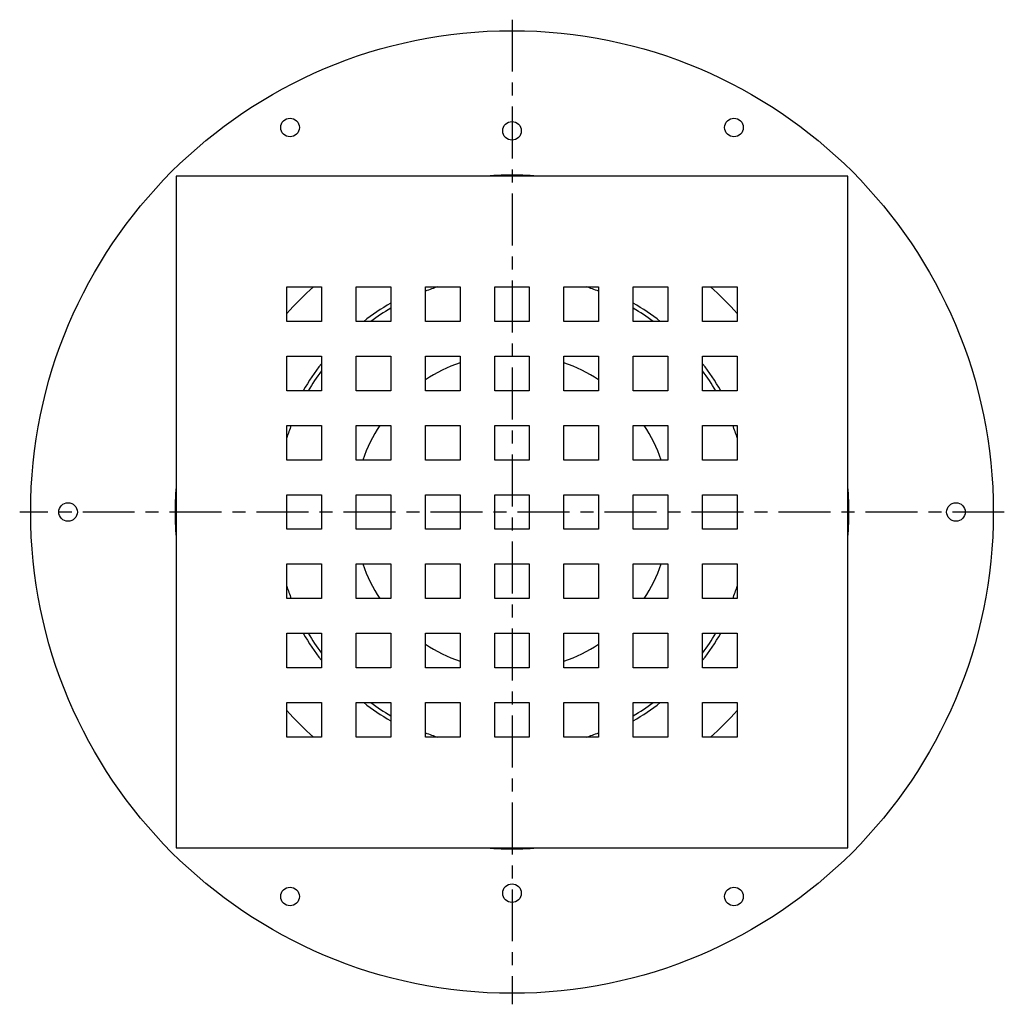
# Model space of a CAD drawing. Extents: x -4.47 to 4.47, y -4.47 to 4.47.
import ezdxf

# ---------------------------------------------------------------- set-up
doc = ezdxf.new("R2010")
doc.units = 0
doc.header["$MEASUREMENT"] = 0
doc.linetypes.add('CHAIN', pattern=[0.7087, 0.4724, -0.0591, 0.1181, -0.0591])
doc.layers.get('0').update_dxf_attribs({"linetype": 'CONTINUOUS'})

msp = doc.modelspace()

# ---------------------------------------------------------------- linework, layer by layer
at = {"linetype": 'CHAIN'}
for p, q in [((0, 4.475), (0, -4.475)), ((4.475, 0), (-4.475, 0))]:
    msp.add_line(p, q, dxfattribs=at)
for p, q in [((3.0512, 3.0512), (-3.0512, 3.0512)), ((-3.0512, 3.0512), (-3.0512, -3.0512)), ((3.0512, -3.0512), (3.0512, 3.0512)), ((-2.0472, 2.0472), (-1.7323, 2.0472)), ((-2.0472, 1.7323), (-2.0472, 2.0472)), ((-1.7323, 2.0472), (-1.7323, 1.7323)), ((-1.4173, 2.0472), (-1.1024, 2.0472)), ((-1.4173, 1.7323), (-1.4173, 2.0472)), ((-1.1024, 2.0472), (-1.1024, 1.7323)), ((-0.7874, 2.0472), (-0.4724, 2.0472)), ((-0.7874, 1.7323), (-0.7874, 2.0472)), ((-0.4724, 2.0472), (-0.4724, 1.7323)), ((-0.1575, 2.0472), (0.1575, 2.0472)), ((-0.1575, 1.7323), (-0.1575, 2.0472)), ((0.1575, 2.0472), (0.1575, 1.7323)), ((0.4724, 2.0472), (0.7874, 2.0472)), ((0.4724, 1.7323), (0.4724, 2.0472)), ((0.7874, 2.0472), (0.7874, 1.7323)), ((1.1024, 2.0472), (1.4173, 2.0472)), ((1.1024, 1.7323), (1.1024, 2.0472)), ((1.4173, 2.0472), (1.4173, 1.7323)), ((1.7323, 2.0472), (2.0472, 2.0472)), ((1.7323, 1.7323), (1.7323, 2.0472)), ((2.0472, 2.0472), (2.0472, 1.7323)), ((-1.7323, 1.7323), (-2.0472, 1.7323)), ((-1.1024, 1.7323), (-1.4173, 1.7323)), ((-0.4724, 1.7323), (-0.7874, 1.7323)), ((0.1575, 1.7323), (-0.1575, 1.7323)), ((0.7874, 1.7323), (0.4724, 1.7323)), ((1.4173, 1.7323), (1.1024, 1.7323)), ((2.0472, 1.7323), (1.7323, 1.7323)), ((-2.0472, 1.4173), (-1.7323, 1.4173)), ((-2.0472, 1.1024), (-2.0472, 1.4173)), ((-1.7323, 1.4173), (-1.7323, 1.1024)), ((-1.4173, 1.4173), (-1.1024, 1.4173)), ((-1.4173, 1.1024), (-1.4173, 1.4173)), ((-1.1024, 1.4173), (-1.1024, 1.1024)), ((-0.7874, 1.4173), (-0.4724, 1.4173)), ((-0.7874, 1.1024), (-0.7874, 1.4173)), ((-0.4724, 1.4173), (-0.4724, 1.1024)), ((-0.1575, 1.4173), (0.1575, 1.4173)), ((-0.1575, 1.1024), (-0.1575, 1.4173)), ((0.1575, 1.4173), (0.1575, 1.1024)), ((0.4724, 1.4173), (0.7874, 1.4173)), ((0.4724, 1.1024), (0.4724, 1.4173)), ((0.7874, 1.4173), (0.7874, 1.1024)), ((1.1024, 1.4173), (1.4173, 1.4173)), ((1.1024, 1.1024), (1.1024, 1.4173)), ((1.4173, 1.4173), (1.4173, 1.1024)), ((1.7323, 1.4173), (2.0472, 1.4173)), ((1.7323, 1.1024), (1.7323, 1.4173)), ((2.0472, 1.4173), (2.0472, 1.1024)), ((-1.7323, 1.1024), (-2.0472, 1.1024)), ((-1.1024, 1.1024), (-1.4173, 1.1024)), ((-0.4724, 1.1024), (-0.7874, 1.1024)), ((0.1575, 1.1024), (-0.1575, 1.1024)), ((0.7874, 1.1024), (0.4724, 1.1024)), ((1.4173, 1.1024), (1.1024, 1.1024)), ((2.0472, 1.1024), (1.7323, 1.1024)), ((-2.0472, 0.7874), (-1.7323, 0.7874)), ((-2.0472, 0.4724), (-2.0472, 0.7874)), ((-1.7323, 0.7874), (-1.7323, 0.4724)), ((-1.4173, 0.7874), (-1.1024, 0.7874)), ((-1.4173, 0.4724), (-1.4173, 0.7874)), ((-1.1024, 0.7874), (-1.1024, 0.4724)), ((-0.7874, 0.7874), (-0.4724, 0.7874)), ((-0.7874, 0.4724), (-0.7874, 0.7874)), ((-0.4724, 0.7874), (-0.4724, 0.4724)), ((-0.1575, 0.7874), (0.1575, 0.7874)), ((-0.1575, 0.4724), (-0.1575, 0.7874)), ((0.1575, 0.7874), (0.1575, 0.4724)), ((0.4724, 0.7874), (0.7874, 0.7874)), ((0.4724, 0.4724), (0.4724, 0.7874)), ((0.7874, 0.7874), (0.7874, 0.4724)), ((1.1024, 0.7874), (1.4173, 0.7874)), ((1.1024, 0.4724), (1.1024, 0.7874)), ((1.4173, 0.7874), (1.4173, 0.4724)), ((1.7323, 0.7874), (2.0472, 0.7874)), ((1.7323, 0.4724), (1.7323, 0.7874)), ((2.0472, 0.7874), (2.0472, 0.4724)), ((-1.7323, 0.4724), (-2.0472, 0.4724)), ((-1.1024, 0.4724), (-1.4173, 0.4724)), ((-0.4724, 0.4724), (-0.7874, 0.4724)), ((0.1575, 0.4724), (-0.1575, 0.4724)), ((0.7874, 0.4724), (0.4724, 0.4724)), ((1.4173, 0.4724), (1.1024, 0.4724)), ((2.0472, 0.4724), (1.7323, 0.4724)), ((-2.0472, 0.1575), (-1.7323, 0.1575)), ((-2.0472, -0.1575), (-2.0472, 0.1575)), ((-1.7323, 0.1575), (-1.7323, -0.1575)), ((-1.4173, 0.1575), (-1.1024, 0.1575)), ((-1.4173, -0.1575), (-1.4173, 0.1575)), ((-1.1024, 0.1575), (-1.1024, -0.1575)), ((-0.7874, 0.1575), (-0.4724, 0.1575)), ((-0.7874, -0.1575), (-0.7874, 0.1575)), ((-0.4724, 0.1575), (-0.4724, -0.1575)), ((-0.1575, 0.1575), (0.1575, 0.1575)), ((-0.1575, -0.1575), (-0.1575, 0.1575)), ((0.1575, 0.1575), (0.1575, -0.1575)), ((0.4724, 0.1575), (0.7874, 0.1575)), ((0.4724, -0.1575), (0.4724, 0.1575)), ((0.7874, 0.1575), (0.7874, -0.1575)), ((1.1024, 0.1575), (1.4173, 0.1575)), ((1.1024, -0.1575), (1.1024, 0.1575)), ((1.4173, 0.1575), (1.4173, -0.1575)), ((1.7323, 0.1575), (2.0472, 0.1575)), ((1.7323, -0.1575), (1.7323, 0.1575)), ((2.0472, 0.1575), (2.0472, -0.1575)), ((-1.7323, -0.1575), (-2.0472, -0.1575)), ((-1.1024, -0.1575), (-1.4173, -0.1575)), ((-0.4724, -0.1575), (-0.7874, -0.1575)), ((0.1575, -0.1575), (-0.1575, -0.1575)), ((0.7874, -0.1575), (0.4724, -0.1575)), ((1.4173, -0.1575), (1.1024, -0.1575)), ((2.0472, -0.1575), (1.7323, -0.1575)), ((-2.0472, -0.4724), (-1.7323, -0.4724)), ((-2.0472, -0.7874), (-2.0472, -0.4724)), ((-1.7323, -0.4724), (-1.7323, -0.7874)), ((-1.4173, -0.4724), (-1.1024, -0.4724)), ((-1.4173, -0.7874), (-1.4173, -0.4724)), ((-1.1024, -0.4724), (-1.1024, -0.7874)), ((-0.7874, -0.4724), (-0.4724, -0.4724)), ((-0.7874, -0.7874), (-0.7874, -0.4724)), ((-0.4724, -0.4724), (-0.4724, -0.7874)), ((-0.1575, -0.4724), (0.1575, -0.4724)), ((-0.1575, -0.7874), (-0.1575, -0.4724)), ((0.1575, -0.4724), (0.1575, -0.7874)), ((0.4724, -0.4724), (0.7874, -0.4724)), ((0.4724, -0.7874), (0.4724, -0.4724)), ((0.7874, -0.4724), (0.7874, -0.7874)), ((1.1024, -0.4724), (1.4173, -0.4724)), ((1.1024, -0.7874), (1.1024, -0.4724)), ((1.4173, -0.4724), (1.4173, -0.7874)), ((1.7323, -0.4724), (2.0472, -0.4724)), ((1.7323, -0.7874), (1.7323, -0.4724)), ((2.0472, -0.4724), (2.0472, -0.7874)), ((-1.7323, -0.7874), (-2.0472, -0.7874)), ((-1.1024, -0.7874), (-1.4173, -0.7874)), ((-0.4724, -0.7874), (-0.7874, -0.7874)), ((0.1575, -0.7874), (-0.1575, -0.7874)), ((0.7874, -0.7874), (0.4724, -0.7874)), ((1.4173, -0.7874), (1.1024, -0.7874)), ((2.0472, -0.7874), (1.7323, -0.7874)), ((-2.0472, -1.1024), (-1.7323, -1.1024)), ((-2.0472, -1.4173), (-2.0472, -1.1024)), ((-1.7323, -1.1024), (-1.7323, -1.4173)), ((-1.4173, -1.1024), (-1.1024, -1.1024)), ((-1.4173, -1.4173), (-1.4173, -1.1024)), ((-1.1024, -1.1024), (-1.1024, -1.4173)), ((-0.7874, -1.1024), (-0.4724, -1.1024)), ((-0.7874, -1.4173), (-0.7874, -1.1024)), ((-0.4724, -1.1024), (-0.4724, -1.4173)), ((-0.1575, -1.1024), (0.1575, -1.1024)), ((-0.1575, -1.4173), (-0.1575, -1.1024)), ((0.1575, -1.1024), (0.1575, -1.4173)), ((0.4724, -1.1024), (0.7874, -1.1024)), ((0.4724, -1.4173), (0.4724, -1.1024)), ((0.7874, -1.1024), (0.7874, -1.4173)), ((1.1024, -1.1024), (1.4173, -1.1024)), ((1.1024, -1.4173), (1.1024, -1.1024)), ((1.4173, -1.1024), (1.4173, -1.4173)), ((1.7323, -1.1024), (2.0472, -1.1024)), ((1.7323, -1.4173), (1.7323, -1.1024)), ((2.0472, -1.1024), (2.0472, -1.4173)), ((-1.7323, -1.4173), (-2.0472, -1.4173)), ((-1.1024, -1.4173), (-1.4173, -1.4173)), ((-0.4724, -1.4173), (-0.7874, -1.4173)), ((0.1575, -1.4173), (-0.1575, -1.4173)), ((0.7874, -1.4173), (0.4724, -1.4173)), ((1.4173, -1.4173), (1.1024, -1.4173)), ((2.0472, -1.4173), (1.7323, -1.4173)), ((-2.0472, -1.7323), (-1.7323, -1.7323)), ((-2.0472, -2.0472), (-2.0472, -1.7323)), ((-1.7323, -1.7323), (-1.7323, -2.0472)), ((-1.4173, -1.7323), (-1.1024, -1.7323)), ((-1.4173, -2.0472), (-1.4173, -1.7323)), ((-1.1024, -1.7323), (-1.1024, -2.0472)), ((-0.7874, -1.7323), (-0.4724, -1.7323)), ((-0.7874, -2.0472), (-0.7874, -1.7323)), ((-0.4724, -1.7323), (-0.4724, -2.0472)), ((-0.1575, -1.7323), (0.1575, -1.7323)), ((-0.1575, -2.0472), (-0.1575, -1.7323)), ((0.1575, -1.7323), (0.1575, -2.0472)), ((0.4724, -1.7323), (0.7874, -1.7323)), ((0.4724, -2.0472), (0.4724, -1.7323)), ((0.7874, -1.7323), (0.7874, -2.0472)), ((1.1024, -1.7323), (1.4173, -1.7323)), ((1.1024, -2.0472), (1.1024, -1.7323)), ((1.4173, -1.7323), (1.4173, -2.0472)), ((1.7323, -1.7323), (2.0472, -1.7323)), ((1.7323, -2.0472), (1.7323, -1.7323)), ((2.0472, -1.7323), (2.0472, -2.0472)), ((-1.7323, -2.0472), (-2.0472, -2.0472)), ((-1.1024, -2.0472), (-1.4173, -2.0472)), ((-0.4724, -2.0472), (-0.7874, -2.0472)), ((0.1575, -2.0472), (-0.1575, -2.0472)), ((0.7874, -2.0472), (0.4724, -2.0472)), ((1.4173, -2.0472), (1.1024, -2.0472)), ((2.0472, -2.0472), (1.7323, -2.0472)), ((-3.0512, -3.0512), (3.0512, -3.0512))]:
    msp.add_line(p, q)
for centre, radius in [((0, 0), 4.375), ((-2.0177, 3.4948), 0.0846), ((0, 3.4646), 0.0846), ((2.0177, 3.4948), 0.0846), ((-4.0354, 0), 0.0846), ((4.0354, 0), 0.0846), ((0, -3.4646), 0.0846), ((-2.0177, -3.4948), 0.0846), ((2.0177, -3.4948), 0.0846)]:
    msp.add_circle(centre, radius)
for radius, start, end in [(3.0625, 85.0724, 94.9276), (2.7283, 131.37836, 138.62164), (2.1555, 108.23672, 111.42585), (2.1555, 68.57415, 71.76328), (2.7283, 41.37836, 48.62164), (2.1949, 120.14845, 127.88567), (2.1949, 52.11433, 59.85155), (2.1555, 120.75816, 126.51964), (2.1555, 53.48036, 59.24184), (2.1949, 142.11433, 149.85155), (1.437, 109.19396, 123.22616), (1.437, 56.77384, 70.80604), (2.1949, 30.14845, 37.88567), (2.1555, 143.48036, 149.24184), (2.1555, 30.75816, 36.51964), (2.1555, 158.57415, 161.76328), (1.437, 146.77384, 160.80604), (1.437, 19.19396, 33.22616), (2.1555, 18.23672, 21.42585), (3.0625, 175.0724, 184.9276), (3.0625, 355.0724, 4.9276), (1.437, 199.19396, 213.22616), (1.437, 326.77384, 340.80604), (2.1555, 198.23672, 201.42585), (2.1555, 338.57415, 341.76328), (2.1949, 210.14845, 217.88567), (2.1555, 210.75816, 216.51964), (2.1555, 323.48036, 329.24184), (2.1949, 322.11433, 329.85155), (1.437, 236.77384, 250.80604), (1.437, 289.19396, 303.22616), (2.1949, 232.11433, 239.85155), (2.1555, 233.48036, 239.24184), (2.1949, 300.14845, 307.88567), (2.1555, 300.75816, 306.51964), (2.7283, 221.37836, 228.62164), (2.7283, 311.37836, 318.62164), (2.1555, 248.57415, 251.76328), (2.1555, 288.23672, 291.42585), (3.0625, 265.0724, 274.9276)]:
    msp.add_arc((0, 0), radius, start, end)

doc.saveas('drawing.dxf')
